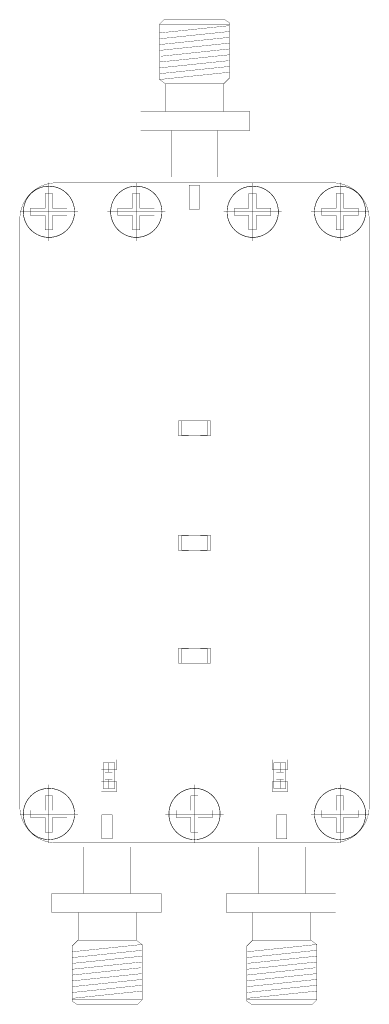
# Model space of a CAD drawing. Extents: x 13.97 to 15.17, y 0.48 to 3.87.
import ezdxf

# ---------------------------------------------------------------- set-up
doc = ezdxf.new("R2010")
doc.units = 0
doc.header["$LTSCALE"] = 25
doc.layers.get('0').update_dxf_attribs({"linetype": 'CONTINUOUS'})

msp = doc.modelspace()

# ---------------------------------------------------------------- linework, layer by layer
at = {"color": 7, "const_width": 0.001}
for points in [[(14.489, 3.326), (14.649, 3.326), (14.649, 3.486), (14.759, 3.486), (14.759, 3.551), (14.669, 3.551), (14.669, 3.646), (14.689, 3.666), (14.689, 3.856), (14.674, 3.866), (14.464, 3.866), (14.449, 3.851), (14.449, 3.661), (14.469, 3.646), (14.469, 3.551), (14.384, 3.551), (14.384, 3.486), (14.489, 3.486), (14.489, 3.326)], [(14.449, 3.851), (14.689, 3.851)], [(14.449, 3.821), (14.689, 3.846)], [(14.449, 3.801), (14.689, 3.826)], [(14.449, 3.781), (14.689, 3.806)], [(14.449, 3.761), (14.689, 3.786)], [(14.454, 3.741), (14.689, 3.766)], [(14.449, 3.721), (14.689, 3.746)], [(14.449, 3.701), (14.689, 3.726)], [(14.449, 3.681), (14.689, 3.706)], [(14.449, 3.661), (14.689, 3.686)], [(14.469, 3.646), (14.669, 3.646)], [(14.444, 3.551), (14.689, 3.551)], [(14.489, 3.486), (14.649, 3.486)], [(14.069, 3.306), (14.069, 3.106)], [(14.369, 3.306), (14.369, 3.106)], [(14.769, 3.306), (14.769, 3.106)], [(15.069, 3.306), (15.069, 3.106)], [(14.006, 3.219), (14.056, 3.219), (14.056, 3.269), (14.081, 3.269), (14.081, 3.219), (14.131, 3.219), (14.131, 3.194), (14.081, 3.194), (14.081, 3.144), (14.056, 3.144), (14.056, 3.194), (14.006, 3.194), (14.006, 3.219)], [(14.306, 3.219), (14.356, 3.219), (14.356, 3.269), (14.381, 3.269), (14.381, 3.219), (14.431, 3.219), (14.431, 3.194), (14.381, 3.194), (14.381, 3.144), (14.356, 3.144), (14.356, 3.194), (14.306, 3.194), (14.306, 3.219)], [(14.706, 3.219), (14.756, 3.219), (14.756, 3.269), (14.781, 3.269), (14.781, 3.219), (14.831, 3.219), (14.831, 3.194), (14.781, 3.194), (14.781, 3.144), (14.756, 3.144), (14.756, 3.194), (14.706, 3.194), (14.706, 3.219)], [(15.006, 3.219), (15.056, 3.219), (15.056, 3.269), (15.081, 3.269), (15.081, 3.219), (15.131, 3.219), (15.131, 3.194), (15.081, 3.194), (15.081, 3.144), (15.056, 3.144), (15.056, 3.194), (15.006, 3.194), (15.006, 3.219)], [(13.969, 3.206), (14.169, 3.206)], [(14.269, 3.206), (14.469, 3.206)], [(14.669, 3.206), (14.869, 3.206)], [(14.969, 3.206), (15.169, 3.206)], [(14.525, 2.438), (14.525, 2.488), (14.613, 2.488), (14.613, 2.438), (14.525, 2.438)], [(14.525, 2.044), (14.525, 2.094), (14.613, 2.094), (14.613, 2.044), (14.525, 2.044)], [(14.525, 1.656), (14.525, 1.706), (14.613, 1.706), (14.613, 1.656), (14.525, 1.656)], [(14.295, 1.313), (14.295, 1.225), (14.255, 1.225), (14.255, 1.313), (14.295, 1.313)], [(14.255, 1.313), (14.255, 1.225), (14.295, 1.225), (14.295, 1.313), (14.255, 1.313)], [(14.275, 1.313), (14.275, 1.281)], [(14.883, 1.313), (14.883, 1.225), (14.842, 1.225), (14.842, 1.313), (14.883, 1.313)], [(14.842, 1.313), (14.842, 1.225), (14.883, 1.225), (14.883, 1.313), (14.842, 1.313)], [(14.863, 1.313), (14.863, 1.281)], [(14.287, 1.281), (14.262, 1.281)], [(14.287, 1.256), (14.262, 1.256)], [(14.275, 1.225), (14.275, 1.255)], [(14.875, 1.281), (14.85, 1.281)], [(14.875, 1.256), (14.85, 1.256)], [(14.863, 1.225), (14.863, 1.255)], [(14.069, 1.238), (14.069, 1.038)], [(14.569, 1.238), (14.569, 1.038)], [(15.069, 1.238), (15.069, 1.038)], [(14.006, 1.15), (14.056, 1.15), (14.056, 1.2), (14.081, 1.2), (14.081, 1.15), (14.131, 1.15), (14.131, 1.125), (14.081, 1.125), (14.081, 1.075), (14.056, 1.075), (14.056, 1.125), (14.006, 1.125), (14.006, 1.15)], [(14.506, 1.15), (14.556, 1.15), (14.556, 1.2), (14.581, 1.2), (14.581, 1.15), (14.631, 1.15), (14.631, 1.125), (14.581, 1.125), (14.581, 1.075), (14.556, 1.075), (14.556, 1.125), (14.506, 1.125), (14.506, 1.15)], [(15.006, 1.15), (15.056, 1.15), (15.056, 1.2), (15.081, 1.2), (15.081, 1.15), (15.131, 1.15), (15.131, 1.125), (15.081, 1.125), (15.081, 1.075), (15.056, 1.075), (15.056, 1.125), (15.006, 1.125), (15.006, 1.15)], [(13.969, 1.137), (14.169, 1.137)], [(14.469, 1.137), (14.669, 1.137)], [(14.969, 1.137), (15.169, 1.137)], [(14.349, 1.024), (14.189, 1.024), (14.189, 0.864), (14.079, 0.864), (14.079, 0.799), (14.169, 0.799), (14.169, 0.704), (14.149, 0.684), (14.149, 0.494), (14.164, 0.484), (14.374, 0.484), (14.389, 0.499), (14.389, 0.689), (14.369, 0.704), (14.369, 0.799), (14.454, 0.799), (14.454, 0.864), (14.349, 0.864), (14.349, 1.024)], [(14.949, 1.024), (14.789, 1.024), (14.789, 0.864), (14.679, 0.864), (14.679, 0.799), (14.769, 0.799), (14.769, 0.704), (14.749, 0.684), (14.749, 0.494), (14.764, 0.484), (14.974, 0.484), (14.989, 0.499), (14.989, 0.689), (14.969, 0.704), (14.969, 0.799), (15.054, 0.799), (15.054, 0.864), (14.949, 0.864), (14.949, 1.024)], [(14.349, 0.864), (14.189, 0.864)], [(14.949, 0.864), (14.789, 0.864)], [(14.394, 0.799), (14.149, 0.799)], [(14.994, 0.799), (14.749, 0.799)], [(14.389, 0.689), (14.149, 0.664)], [(14.369, 0.704), (14.169, 0.704)], [(14.989, 0.689), (14.749, 0.664)], [(14.969, 0.704), (14.769, 0.704)], [(14.389, 0.669), (14.149, 0.644)], [(14.389, 0.649), (14.149, 0.624)], [(14.989, 0.669), (14.749, 0.644)], [(14.989, 0.649), (14.749, 0.624)], [(14.389, 0.629), (14.149, 0.604)], [(14.384, 0.609), (14.149, 0.584)], [(14.989, 0.629), (14.749, 0.604)], [(14.984, 0.609), (14.749, 0.584)], [(14.389, 0.589), (14.149, 0.564)], [(14.989, 0.589), (14.749, 0.564)], [(14.389, 0.569), (14.149, 0.544)], [(14.389, 0.549), (14.149, 0.524)], [(14.989, 0.569), (14.749, 0.544)], [(14.989, 0.549), (14.749, 0.524)], [(14.389, 0.529), (14.149, 0.504)], [(14.989, 0.529), (14.749, 0.504)], [(14.389, 0.499), (14.149, 0.499)], [(14.989, 0.499), (14.749, 0.499)]]:
    msp.add_lwpolyline(points, dxfattribs=at)
at = {"color": 1, "const_width": 0.001}
msp.add_lwpolyline([(13.969, 3.181, -0.414), (14.094, 3.306), (15.044, 3.306, -0.414), (15.169, 3.181), (15.169, 1.163, -0.414), (15.044, 1.038), (14.094, 1.038, -0.414), (13.969, 1.163), (13.969, 3.181)], format="xyb", dxfattribs=at)
at = {"color": 4, "const_width": 0.001}
for points in [[(14.069, 3.118, -1), (14.069, 3.295, -1), (14.069, 3.118)], [(14.069, 3.118, -1), (14.069, 3.295, -1), (14.069, 3.118)], [(14.369, 3.118, -1), (14.369, 3.295, -1), (14.369, 3.118)], [(14.369, 3.118, -1), (14.369, 3.295, -1), (14.369, 3.118)], [(14.769, 3.118, -1), (14.769, 3.295, -1), (14.769, 3.118)], [(14.769, 3.118, -1), (14.769, 3.295, -1), (14.769, 3.118)], [(15.069, 3.118, -1), (15.069, 3.295, -1), (15.069, 3.118)], [(15.069, 3.118, -1), (15.069, 3.295, -1), (15.069, 3.118)], [(14.069, 1.049, -1), (14.069, 1.226, -1), (14.069, 1.049)], [(14.069, 1.049, -1), (14.069, 1.226, -1), (14.069, 1.049)], [(14.569, 1.049, -1), (14.569, 1.226, -1), (14.569, 1.049)], [(14.569, 1.049, -1), (14.569, 1.226, -1), (14.569, 1.049)], [(15.069, 1.049, -1), (15.069, 1.226, -1), (15.069, 1.049)], [(15.069, 1.049, -1), (15.069, 1.226, -1), (15.069, 1.049)]]:
    msp.add_lwpolyline(points, format="xyb", dxfattribs=at)
at = {"color": 7, "const_width": 0.001}
for points in [[(14.069, 3.119, -1), (14.069, 3.294, -1), (14.069, 3.119)], [(14.369, 3.119, -1), (14.369, 3.294, -1), (14.369, 3.119)], [(14.769, 3.119, -1), (14.769, 3.294, -1), (14.769, 3.119)], [(15.069, 3.119, -1), (15.069, 3.294, -1), (15.069, 3.119)], [(14.069, 1.05, -1), (14.069, 1.225, -1), (14.069, 1.05)], [(14.569, 1.05, -1), (14.569, 1.225, -1), (14.569, 1.05)], [(15.069, 1.05, -1), (15.069, 1.225, -1), (15.069, 1.05)]]:
    msp.add_lwpolyline(points, format="xyb", dxfattribs=at)
at = {"color": 4, "const_width": 0.001}
for points in [[(14.551, 3.215), (14.551, 3.298), (14.586, 3.298), (14.586, 3.215), (14.551, 3.215), (14.551, 3.298)], [(14.514, 2.437), (14.514, 2.488), (14.549, 2.488), (14.549, 2.437), (14.514, 2.437), (14.514, 2.488)], [(14.589, 2.437), (14.589, 2.488), (14.624, 2.488), (14.624, 2.437), (14.589, 2.437), (14.589, 2.488)], [(14.514, 2.043), (14.514, 2.095), (14.549, 2.095), (14.549, 2.043), (14.514, 2.043), (14.514, 2.095)], [(14.589, 2.043), (14.589, 2.095), (14.624, 2.095), (14.624, 2.043), (14.589, 2.043), (14.589, 2.095)], [(14.514, 1.656), (14.514, 1.707), (14.549, 1.707), (14.549, 1.656), (14.514, 1.656), (14.514, 1.707)], [(14.589, 1.656), (14.589, 1.707), (14.624, 1.707), (14.624, 1.656), (14.589, 1.656), (14.589, 1.707)], [(14.249, 1.324), (14.301, 1.324), (14.301, 1.289), (14.249, 1.289), (14.249, 1.324), (14.301, 1.324)], [(14.837, 1.324), (14.888, 1.324), (14.888, 1.289), (14.837, 1.289), (14.837, 1.324), (14.888, 1.324)], [(14.249, 1.249), (14.301, 1.249), (14.301, 1.214), (14.249, 1.214), (14.249, 1.249), (14.301, 1.249)], [(14.837, 1.249), (14.888, 1.249), (14.888, 1.214), (14.837, 1.214), (14.837, 1.249), (14.888, 1.249)], [(14.286, 1.135), (14.286, 1.052), (14.251, 1.052), (14.251, 1.135), (14.286, 1.135), (14.286, 1.052)], [(14.886, 1.135), (14.886, 1.052), (14.851, 1.052), (14.851, 1.135), (14.886, 1.135), (14.886, 1.052)]]:
    msp.add_lwpolyline(points, dxfattribs=at)

doc.saveas('drawing.dxf')
